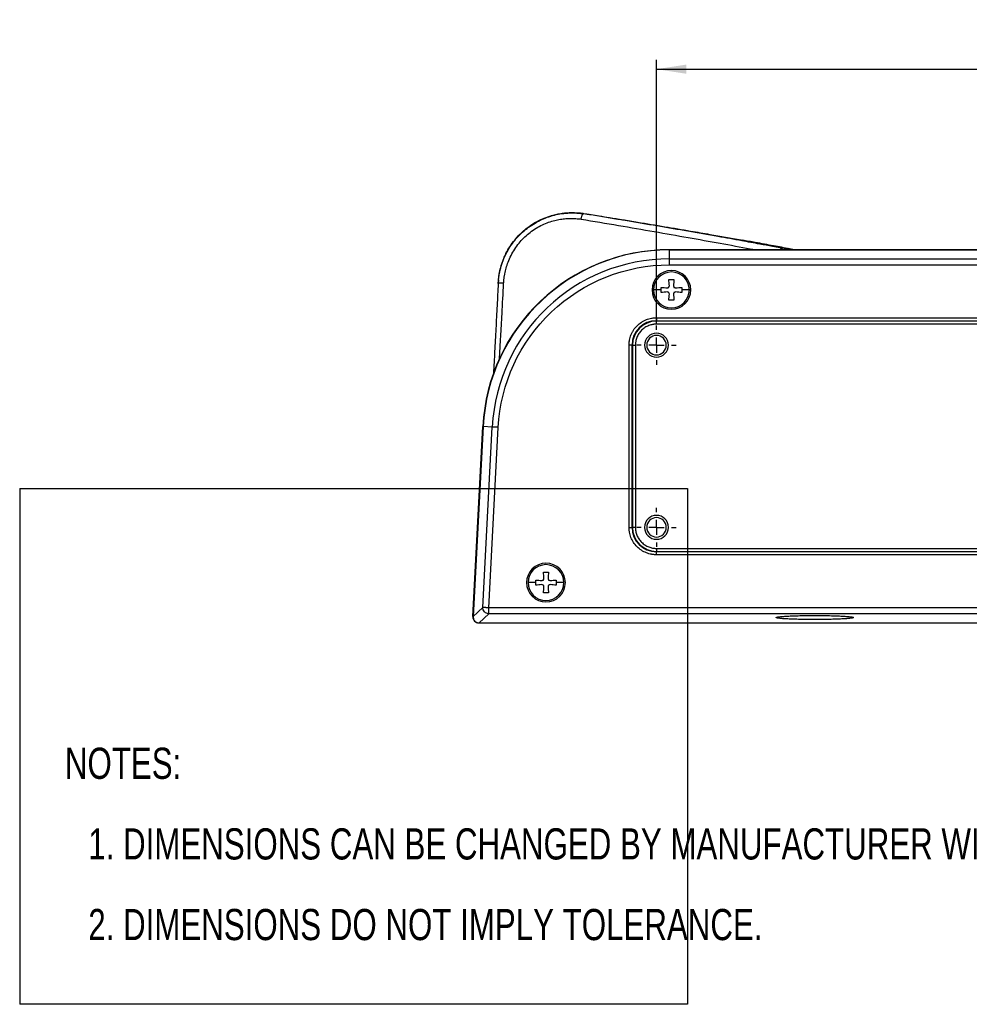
# Model space of a CAD drawing. Header units: millimetres. Extents: x 0 to 1118, y 0 to 850.
# Tile 1 of 24: x 0 to 318, y 0 to 330. Entities that reach past the tile are written whole.
import ezdxf

# ---------------------------------------------------------------- set-up
doc = ezdxf.new("R2010")
doc.units = ezdxf.units.MM
doc.linetypes.add('CENTERX2', pattern=[20.32, 12.7, -2.54, 2.54, -2.54])
doc.layers.add('CENTER', color=40, linetype='CENTERX2')
doc.layers.add('DIMENSIONS', color=140, linetype='Continuous', lineweight=25)
doc.layers.add('TEXT', color=140, linetype='Continuous', lineweight=25)
doc.styles.add('SLDTEXTSTYLE0', font='TXT', dxfattribs={"width": 0.75})
doc.dimstyles.new('SLDDIMSTYLE2', dxfattribs={"dimtxt": 10, "dimasz": 10, "dimexe": 0, "dimexo": 0.0625, "dimgap": 2.5, "dimtad": 0, "dimtih": 1, "dimtoh": 1, "dimdec": 1, "dimrnd": 1e-09, "dimzin": 4, "dimdsep": 46, "dimtxsty": 'SLDTEXTSTYLE0', "dimsah": 1, "dimcen": 0.09, "dimadec": 0, "dimazin": 1, "dimtfac": 1, "dimtdec": 1, "dimtofl": 0, "dimtmove": 0, "dimatfit": 3, "dimfxl": 0, "dimfrac": 2, "dimtolj": 1, "dimtzin": 12, "dimarcsym": 0})

# ---------------------------------------------------------------- blocks, each defined once
blk = doc.blocks.new('SW_NOTE_0_2')
at = {"layer": 'TEXT', "color": 0, "attachment_point": 1, "style": 'SLDTEXTSTYLE0'}
for s, insert, char_height in [('NOTES:', (0, 13.46), 10.439), ('1. DIMENSIONS CAN BE CHANGED BY MANUFACTURER WITHOUT NOTICE.', (7.83, -13.54), 10.4394), ('2. DIMENSIONS DO NOT IMPLY TOLERANCE.', (7.83, -40.54), 10.4394)]:
    blk.add_mtext(s, dxfattribs=dict(at, insert=insert, char_height=char_height))
blk = doc.blocks.new('_D_7')
at = {"layer": 'DIMENSIONS'}
for p, q in [((213.19, 228.52), (213.19, 316.29)), ((369.56, 314.59), (366.52, 314.59)), ((366.52, 314.59), (366.52, 298.72)), ((402.81, 314.59), (405.86, 314.59)), ((405.86, 314.59), (405.86, 298.72)), ((559.19, 229.03), (559.19, 316.29)), ((213.19, 313.12), (361.44, 313.12)), ((559.19, 313.12), (410.94, 313.12)), ((366.52, 298.72), (369.56, 298.72)), ((405.86, 298.72), (402.81, 298.72))]:
    blk.add_line(p, q, dxfattribs=at)
for points in [[(213.19, 313.12), (223.19, 311.58), (223.19, 314.66)], [(559.19, 313.12), (549.19, 314.66), (549.19, 311.58)]]:
    blk.add_solid(points, dxfattribs=at)
at = {"layer": 'DIMENSIONS', "char_height": 10, "attachment_point": 1, "style": 'SLDTEXTSTYLE0'}
for s, insert in [('346.0', (369.56, 329.51)), ('13.62', (369.56, 311.61))]:
    blk.add_mtext(s, dxfattribs=dict(at, insert=insert))
blk = doc.blocks.new('SW_CENTERMARKSYMBOL_5')
at = {"layer": 'CENTER', "color": 0}
for p, q in [((0, 5.08), (0, 6.54)), ((-5.08, 0), (-6.54, 0)), ((0, 0), (-2.54, 0)), ((0, 0), (0, 2.54)), ((0, 0), (0, -2.54)), ((0, 0), (2.54, 0)), ((5.08, 0), (6.54, 0)), ((0, -5.08), (0, -6.54))]:
    blk.add_line(p, q, dxfattribs=at)
blk = doc.blocks.new('SW_CENTERMARKSYMBOL_6')
at = {"layer": 'CENTER', "color": 0}
for p, q in [((0, 5.08), (0, 6.54)), ((-5.08, 0), (-6.54, 0)), ((0, 0), (-2.54, 0)), ((0, 0), (0, 2.54)), ((0, 0), (0, -2.54)), ((0, 0), (2.54, 0)), ((5.08, 0), (6.54, 0)), ((0, -5.08), (0, -6.54))]:
    blk.add_line(p, q, dxfattribs=at)

msp = doc.modelspace()

# ---------------------------------------------------------------- linework, layer by layer
for p, q in [((217.37, 252.63), (555.01, 252.63)), ((217.55, 249.59), (217.55, 252.65)), ((554.83, 252.65), (217.55, 252.65)), ((255.94, 253.02), (255.4, 253.14)), ((257.73, 252.65), (255.94, 253.02)), ((257.4, 253.03), (259.27, 252.65)), ((258.79, 252.75), (257.67, 252.98)), ((217.55, 247.59), (217.55, 249.59)), ((217.55, 249.59), (353.19, 249.59)), ((217.55, 247.59), (554.83, 247.59)), ((160.29, 242.6), (160.2, 241.34)), ((160.2, 241.35), (160.2, 241.34)), ((214.74, 239.21), (212.19, 239.21)), ((214.74, 239.21), (214.74, 240.07)), ((214.74, 238.34), (214.74, 239.21)), ((221.64, 240.07), (221.64, 239.21)), ((221.64, 239.21), (221.64, 238.34)), ((224.19, 239.21), (221.64, 239.21)), ((213.19, 229.89), (559.19, 229.89)), ((213.19, 229.89), (213.19, 228.89)), ((213.19, 228.89), (559.19, 228.89)), ((213.19, 228.76), (213.19, 228.89)), ((559.19, 228.76), (213.19, 228.76)), ((213.19, 227.76), (213.19, 228.76)), ((559.19, 227.76), (213.19, 227.76)), ((204, 159.71), (204, 220.71)), ((205, 220.71), (204, 220.71)), ((205, 159.71), (205, 220.71)), ((205, 220.71), (205.14, 220.71)), ((205.14, 220.71), (205.14, 159.71)), ((205.14, 220.71), (206.14, 220.71)), ((206.14, 220.71), (206.14, 159.71)), ((151.7, 129.81), (155.04, 193.48)), ((155.16, 193.45), (151.83, 129.8)), ((155.05, 132.87), (158.22, 193.29)), ((158.22, 193.29), (155.16, 193.45)), ((157.05, 132.76), (160.21, 193.18)), ((204, 159.71), (205, 159.71)), ((205.14, 159.71), (205, 159.71)), ((206.14, 159.71), (205.14, 159.71)), ((213.19, 152.66), (213.19, 151.66)), ((213.19, 152.66), (559.19, 152.66)), ((213.19, 151.66), (213.19, 151.52)), ((213.19, 151.66), (559.19, 151.66)), ((559.19, 151.52), (213.19, 151.52)), ((213.19, 150.52), (213.19, 151.52)), ((559.19, 150.52), (213.19, 150.52)), ((172.74, 141.21), (172.74, 142.07)), ((179.64, 142.07), (179.64, 141.21)), ((172.74, 141.21), (170.19, 141.21)), ((172.74, 140.34), (172.74, 141.21)), ((179.64, 141.21), (179.64, 140.34)), ((182.19, 141.21), (179.64, 141.21)), ((155.05, 132.87), (151.83, 129.8)), ((615.33, 132.76), (157.05, 132.76)), ((157.05, 131.38), (157.05, 132.76)), ((153.82, 127.7), (157.05, 130.76)), ((615.33, 130.76), (157.05, 130.76)), ((153.82, 127.7), (618.56, 127.7))]:
    msp.add_line(p, q)
at = {"color": 7, "linetype": 'Continuous'}
for p, q in [((0, 172.72), (0, 0)), ((0, 172.72), (223.52, 172.72)), ((223.52, 172.72), (223.52, 0)), ((223.52, 0), (0, 0))]:
    msp.add_line(p, q, dxfattribs=at)
at = {"flags": 128}
for points in [[(257.67, 252.98), (257.63, 253), (257.4, 253.03)], [(160.21, 193.18), (159.84, 193.2), (159.47, 193.22), (159.14, 193.24), (158.84, 193.25), (158.59, 193.27), (158.4, 193.28), (158.28, 193.28), (158.22, 193.29)]]:
    msp.add_lwpolyline(points, dxfattribs=at)
for centre, radius, start, end in [((217.55, 190.18), 62.47, 90, 177), ((217.55, 190.18), 59.41, 90, 177), ((218.19, 239.21), 6.5, 0, 180), ((218.19, 239.21), 6, 0, 180), ((218.19, 239.21), 6.5, 180, 0), ((218.19, 239.21), 6, 180, 0), ((213.19, 220.71), 8.19, 90, 180), ((213.19, 220.71), 8.05, 90, 180), ((213.19, 220.71), 4, 0, 180), ((213.19, 220.71), 3.25, 0, 180), ((213.19, 220.71), 4, 180, 0), ((213.19, 220.71), 3.25, 180, 0), ((213.19, 159.71), 4, 0, 180), ((213.19, 159.71), 3.25, 0, 180), ((213.19, 159.71), 8.19, 180, 270), ((213.19, 159.71), 8.05, 180, 270), ((213.19, 159.71), 4, 180, 0), ((213.19, 159.71), 3.25, 180, 0), ((176.19, 141.21), 6.5, 0, 180), ((176.19, 141.21), 6, 0, 180), ((176.19, 141.21), 6.5, 180, 0), ((176.19, 141.21), 6, 180, 0)]:
    msp.add_arc(centre, radius, start, end)
for centre, major_axis, ratio, start_param, end_param in [((217.53, 190.04), (43.13, -45.45), 0.9974, 2.383674, 3.899511), ((153.7, 129.71), (-2, 0), 0.998626, 6.230897, 7.853982)]:
    msp.add_ellipse(centre, major_axis=major_axis, ratio=ratio, start_param=start_param, end_param=end_param)
for points, knots in [([(160.2, 241.34), (160.21, 241.5), (160.23, 241.82), (160.27, 242.29), (160.32, 242.76), (160.37, 243.22), (160.43, 243.66), (160.5, 244.1), (160.57, 244.53), (160.65, 244.95), (160.74, 245.36), (160.83, 245.76), (160.92, 246.15), (161.22, 247.27), (161.8, 249.06), (162.87, 251.46), (164.16, 253.69), (165.69, 255.8), (167.41, 257.72), (169.33, 259.45), (171.4, 260.97), (173.62, 262.26), (175.96, 263.33), (178.39, 264.14), (180.92, 264.7), (182.91, 264.93), (184.34, 264.99), (185.17, 265), (186.04, 264.98), (186.92, 264.93), (187.83, 264.85), (188.44, 264.76), (188.75, 264.72)], [0, 0, 0, 0, 0.0115398, 0.022913, 0.0341126, 0.0451315, 0.0559631, 0.0666008, 0.0770383, 0.0872696, 0.0972887, 0.1070901, 0.1166683, 0.1260182, 0.19061, 0.2511361, 0.3144949, 0.3753289, 0.4377278, 0.4987293, 0.5605096, 0.6219539, 0.6835763, 0.7459516, 0.8071641, 0.8716968, 0.8914226, 0.9118617, 0.9329782, 0.954734, 0.9770887, 1, 1, 1, 1]), ([(160.3, 242.59), (160.32, 242.81), (160.41, 243.82), (160.73, 245.61), (161.31, 247.78), (162.02, 249.69), (162.91, 251.67), (164.1, 253.75), (165.65, 255.88), (167.3, 257.73), (169.73, 259.97), (172.51, 261.84), (175.61, 263.3), (177.83, 264.08), (179.84, 264.58), (181.54, 264.88), (182.82, 265.02), (183.73, 265.07), (184.35, 265.1), (185.04, 265.11), (186.13, 265.09), (187.17, 265.02), (188, 264.93), (188.26, 264.9), (188.34, 264.88), (188.37, 264.88)], [0, 0, 0, 0, 0.016333, 0.075154, 0.134137, 0.182108, 0.226039, 0.294638, 0.359749, 0.421367, 0.479499, 0.605992, 0.670813, 0.73663, 0.78379, 0.827442, 0.867596, 0.881408, 0.897019, 0.914431, 0.933642, 0.9804, 0.993592, 0.997644, 1, 1, 1, 1]), ([(187.97, 262.9), (187.98, 262.93), (187.99, 263.01), (188.01, 263.13), (188.04, 263.3), (188.08, 263.46), (188.13, 263.66), (188.2, 263.91), (188.29, 264.16), (188.39, 264.36), (188.46, 264.48), (188.53, 264.59), (188.61, 264.67), (188.68, 264.71), (188.73, 264.72), (188.75, 264.72)], [0, 0, 0, 0, 0.035141, 0.076714, 0.12504, 0.20713, 0.250198, 0.34481, 0.500258, 0.577239, 0.657808, 0.741255, 0.826735, 0.91331, 1, 1, 1, 1]), ([(188.37, 264.89), (188.72, 264.83), (189.69, 264.68), (191.56, 264.38), (194.26, 263.95), (197.77, 263.38), (202.08, 262.68), (208.27, 261.67), (215.92, 260.39), (223.96, 259.03), (232.51, 257.55), (239.72, 256.27), (246.05, 255.13), (250.01, 254.41), (253.16, 253.82), (255.54, 253.38), (256.86, 253.13), (257.4, 253.03)], [0, 0, 0, 0, 0.013811, 0.038805, 0.074982, 0.122341, 0.180882, 0.250603, 0.376882, 0.500115, 0.59374, 0.749583, 0.823403, 0.885355, 0.935439, 0.973653, 1, 1, 1, 1]), ([(188.75, 264.72), (188.71, 264.74), (188.63, 264.77), (188.51, 264.83), (188.42, 264.86), (188.37, 264.88)], [0, 0, 0, 0, 0.328058, 0.661389, 1, 1, 1, 1]), ([(255.4, 253.14), (255.12, 253.19), (254.01, 253.4), (251.49, 253.87), (247.24, 254.65), (241.16, 255.76), (233.15, 257.2), (226.25, 258.41), (221.23, 259.28), (218.81, 259.7), (216.37, 260.12), (213.93, 260.53), (211.46, 260.95), (208.99, 261.37), (206.5, 261.79), (204, 262.21), (201.48, 262.63), (198.96, 263.05), (196.42, 263.47), (193.87, 263.89), (191.32, 264.3), (189.6, 264.58), (188.75, 264.72)], [0, 0, 0, 0, 0.014016, 0.055734, 0.12516, 0.222292, 0.347131, 0.499682, 0.535416, 0.571151, 0.606887, 0.642623, 0.67836, 0.714097, 0.749834, 0.785571, 0.821309, 0.857047, 0.892785, 0.928524, 0.964262, 1, 1, 1, 1]), ([(162.02, 241.42), (162.02, 241.57), (162.04, 241.88), (162.08, 242.34), (162.13, 242.8), (162.18, 243.26), (162.24, 243.71), (162.32, 244.17), (162.49, 245.1), (162.83, 246.58), (163.51, 248.63), (164.79, 251.52), (166.97, 254.88), (169.81, 257.72), (172.35, 259.57), (174.42, 260.76), (176.52, 261.7), (178.25, 262.27), (179.59, 262.6), (180.53, 262.8), (181.47, 262.95), (182.42, 263.06), (183.36, 263.13), (184.3, 263.16), (185.23, 263.15), (186.15, 263.11), (187.07, 263.02), (187.67, 262.94), (187.97, 262.9)], [0, 0, 0, 0, 0.012086, 0.024176, 0.036267, 0.04836, 0.060454, 0.072548, 0.084641, 0.135035, 0.19142, 0.253784, 0.383326, 0.502183, 0.566972, 0.629598, 0.690073, 0.748406, 0.774077, 0.799632, 0.825074, 0.850404, 0.875624, 0.900735, 0.925732, 0.950613, 0.97537, 1, 1, 1, 1]), ([(187.97, 262.9), (192.17, 262.2), (200.45, 260.82), (212.39, 258.77), (223.75, 256.78), (234.43, 254.85), (241.93, 253.48), (245.73, 252.76), (246.31, 252.65)], [0, 0, 0, 0, 0.203282, 0.401595, 0.594936, 0.783304, 0.966694, 1, 1, 1, 1]), ([(257.65, 252.99), (255.91, 253.31), (252.17, 254.01), (246.94, 254.97), (243.39, 255.6), (241.96, 255.86)], [0, 0, 0, 0, 0.34338, 0.734689, 1, 1, 1, 1]), ([(254.57, 252.65), (254.62, 252.71), (254.73, 252.85), (255.01, 253.07), (255.25, 253.11), (255.4, 253.14)], [0, 0, 0, 0, 0.195729, 0.476714, 1, 1, 1, 1]), ([(160.21, 193.18), (160.98, 207.87), (167.36, 221.7), (188.7, 241.95), (202.84, 247.59), (217.55, 247.59)], [0, 0, 0, 0, 0.5, 0.5, 1, 1, 1, 1]), ([(160.2, 241.34), (160.07, 238.9), (159.81, 233.87), (159.41, 226.29), (159.02, 218.73), (158.75, 213.71), (158.62, 211.24), (158.62, 211.2)], [0, 0, 0, 0, 0.243141, 0.499994, 0.754317, 0.995797, 1, 1, 1, 1]), ([(162.02, 241.42), (161.79, 241.43), (161.55, 241.44), (161.1, 241.44), (160.89, 241.44), (160.55, 241.42), (160.41, 241.41), (160.24, 241.38), (160.2, 241.36), (160.2, 241.34)], [0, 0, 0, 0, 0.25, 0.25, 0.5, 0.5, 0.75, 0.75, 1, 1, 1, 1]), ([(160.56, 215.67), (160.68, 217.38), (160.79, 219.09), (160.88, 220.8), (160.88, 220.82), (160.88, 220.88), (160.9, 221.1), (160.95, 221.95), (161.15, 225.35), (161.52, 232), (161.84, 238), (162.02, 241.42)], [0, 0, 0, 0, 0.19902, 0.199086, 0.199575, 0.200907, 0.205898, 0.225195, 0.301045, 0.60177, 1, 1, 1, 1]), ([(204, 220.71), (204.01, 220.8), (204.01, 220.99), (204.02, 221.27), (204.04, 221.55), (204.07, 221.82), (204.11, 222.1), (204.19, 222.58), (204.35, 223.25), (204.64, 224.1), (205.02, 224.94), (205.65, 226.02), (206.65, 227.25), (207.88, 228.25), (208.96, 228.88), (209.79, 229.26), (210.65, 229.55), (211.41, 229.73), (212.07, 229.83), (212.63, 229.88), (213, 229.89), (213.19, 229.89)], [0, 0, 0, 0, 0.019453, 0.038872, 0.058274, 0.077679, 0.097104, 0.116567, 0.178312, 0.240094, 0.304413, 0.368769, 0.500007, 0.631244, 0.695564, 0.75992, 0.821665, 0.883447, 0.922314, 0.961117, 1, 1, 1, 1]), ([(213.19, 227.76), (213.1, 227.76), (212.93, 227.76), (212.67, 227.74), (212.42, 227.72), (212.16, 227.68), (211.77, 227.62), (211.24, 227.49), (210.58, 227.27), (209.94, 226.98), (209.11, 226.49), (208.17, 225.73), (207.4, 224.79), (206.92, 223.96), (206.63, 223.32), (206.4, 222.66), (206.26, 222.07), (206.19, 221.57), (206.15, 221.14), (206.14, 220.85), (206.14, 220.71)], [0, 0, 0, 0, 0.023337, 0.04663, 0.069912, 0.093213, 0.116565, 0.178305, 0.240092, 0.304406, 0.368768, 0.500006, 0.631244, 0.695558, 0.759919, 0.821659, 0.883446, 0.922311, 0.961114, 1, 1, 1, 1]), ([(213.19, 150.52), (213.1, 150.52), (212.91, 150.52), (212.63, 150.54), (212.35, 150.56), (212.07, 150.59), (211.79, 150.63), (211.32, 150.71), (210.65, 150.87), (209.79, 151.16), (208.96, 151.54), (207.88, 152.17), (206.65, 153.17), (205.65, 154.39), (205.02, 155.47), (204.64, 156.31), (204.35, 157.16), (204.17, 157.93), (204.07, 158.59), (204.01, 159.15), (204.01, 159.52), (204, 159.71)], [0, 0, 0, 0, 0.019453, 0.038872, 0.058274, 0.077679, 0.097104, 0.116567, 0.178312, 0.240094, 0.304413, 0.368769, 0.500007, 0.631244, 0.695564, 0.75992, 0.821665, 0.883447, 0.922314, 0.961117, 1, 1, 1, 1]), ([(206.14, 159.71), (206.14, 159.62), (206.14, 159.45), (206.16, 159.19), (206.18, 158.93), (206.21, 158.68), (206.28, 158.28), (206.4, 157.76), (206.63, 157.1), (206.92, 156.46), (207.4, 155.63), (208.17, 154.69), (209.11, 153.92), (209.94, 153.44), (210.58, 153.14), (211.24, 152.92), (211.82, 152.78), (212.33, 152.7), (212.76, 152.66), (213.05, 152.66), (213.19, 152.66)], [0, 0, 0, 0, 0.023337, 0.04663, 0.069912, 0.093213, 0.116565, 0.178305, 0.240092, 0.304406, 0.368768, 0.500006, 0.631244, 0.695558, 0.759919, 0.821659, 0.883446, 0.922311, 0.961114, 1, 1, 1, 1]), ([(157.05, 130.76), (156.78, 130.76), (156.51, 130.82), (156.01, 131.03), (155.79, 131.19), (155.42, 131.58), (155.27, 131.82), (155.08, 132.32), (155.04, 132.6), (155.05, 132.87)], [0, 0, 0, 0, 0.25, 0.25, 0.5, 0.5, 0.75, 0.75, 1, 1, 1, 1]), ([(157.05, 132.76), (157, 132.76), (156.91, 132.77), (156.77, 132.78), (156.63, 132.78), (156.49, 132.79), (156.35, 132.8), (156.21, 132.81), (156.07, 132.81), (155.93, 132.82), (155.8, 132.83), (155.62, 132.84), (155.41, 132.85), (155.25, 132.85), (155.14, 132.86), (155.08, 132.86), (155.06, 132.87), (155.05, 132.87)], [0, 0, 0, 0, 0.0463731, 0.0925842, 0.1390732, 0.1862447, 0.2344589, 0.2840264, 0.3352057, 0.3882035, 0.4431762, 0.5002336, 0.6204927, 0.759332, 0.8215198, 0.9017388, 1, 1, 1, 1]), ([(151.83, 129.8), (151.83, 129.76), (151.82, 129.67), (151.83, 129.53), (151.85, 129.4), (151.87, 129.27), (151.9, 129.16), (151.93, 129.04), (152, 128.86), (152.13, 128.61), (152.36, 128.32), (152.65, 128.07), (152.92, 127.91), (153.15, 127.81), (153.36, 127.75), (153.58, 127.71), (153.74, 127.71), (153.82, 127.7)], [0, 0, 0, 0, 0.0436139, 0.0857017, 0.126264, 0.165301, 0.2028135, 0.2388019, 0.2732671, 0.381755, 0.5000478, 0.6183307, 0.7268285, 0.7881201, 0.8540776, 0.9247036, 1, 1, 1, 1]), ([(253.27, 129.5), (253.27, 129.51), (253.27, 129.52), (253.28, 129.54), (253.3, 129.56), (253.34, 129.58), (253.38, 129.6), (253.43, 129.62), (253.49, 129.64), (253.57, 129.65), (253.65, 129.67), (253.75, 129.69), (253.85, 129.71), (253.97, 129.73), (254.09, 129.75), (254.34, 129.78), (254.75, 129.83), (255.4, 129.88), (256.15, 129.94), (257.29, 130), (258.94, 130.07), (261.19, 130.14), (263.64, 130.18), (266.19, 130.19), (268.74, 130.18), (271.18, 130.14), (273.44, 130.07), (275.09, 130), (276.23, 129.94), (276.98, 129.88), (277.63, 129.83), (278.09, 129.77), (278.42, 129.73), (278.64, 129.69), (278.82, 129.65), (278.95, 129.62), (279.05, 129.58), (279.1, 129.54), (279.11, 129.51), (279.11, 129.5)], [0, 0, 0, 0, 0.00913, 0.018217, 0.027268, 0.036291, 0.045292, 0.054279, 0.06326, 0.072242, 0.081232, 0.09024, 0.099271, 0.108333, 0.117433, 0.12658, 0.157812, 0.188914, 0.220025, 0.251245, 0.313498, 0.375714, 0.437874, 0.500006, 0.562138, 0.624299, 0.686514, 0.748767, 0.779975, 0.811099, 0.842188, 0.873433, 0.891675, 0.909765, 0.92776, 0.945721, 0.963708, 0.981781, 1, 1, 1, 1]), ([(279.11, 129.5), (279.1, 129.49), (279.1, 129.48), (279.08, 129.46), (279.05, 129.44), (279.01, 129.42), (278.96, 129.41), (278.9, 129.39), (278.83, 129.37), (278.75, 129.35), (278.66, 129.33), (278.56, 129.31), (278.45, 129.3), (278.33, 129.28), (278.2, 129.26), (277.94, 129.23), (277.52, 129.18), (276.86, 129.13), (276.11, 129.07), (274.97, 129.01), (273.33, 128.94), (271.11, 128.88), (268.69, 128.84), (266.19, 128.83), (263.69, 128.84), (261.27, 128.88), (259.05, 128.94), (257.41, 129.01), (256.27, 129.07), (255.52, 129.13), (254.86, 129.18), (254.38, 129.23), (254.05, 129.28), (253.82, 129.31), (253.63, 129.35), (253.48, 129.39), (253.37, 129.42), (253.29, 129.46), (253.28, 129.49), (253.27, 129.5)], [0, 0, 0, 0, 0.009104, 0.018167, 0.027197, 0.036201, 0.045185, 0.054157, 0.063125, 0.072095, 0.081075, 0.090073, 0.099094, 0.108147, 0.117239, 0.126376, 0.157655, 0.188797, 0.219936, 0.251175, 0.313445, 0.375686, 0.437865, 0.500006, 0.562147, 0.624326, 0.686567, 0.748837, 0.780063, 0.811215, 0.842344, 0.873636, 0.89186, 0.909931, 0.927905, 0.945841, 0.963797, 0.981831, 1, 1, 1, 1])]:
    msp.add_open_spline(points, degree=3, knots=knots)
for points in [[(217.33, 242.66), (217.9, 242.66), (218.48, 242.66), (219.05, 242.66)], [(217.51, 240.59), (217.45, 241.3), (217.39, 241.99), (217.33, 242.66)], [(219.05, 242.66), (218.99, 241.99), (218.93, 241.3), (218.87, 240.59)], [(214.74, 240.07), (215.41, 240.01), (216.1, 239.95), (216.81, 239.89)], [(216.81, 238.53), (216.1, 238.46), (215.41, 238.4), (214.74, 238.34)], [(216.81, 239.89), (216.9, 239.92), (217.07, 239.98), (217.24, 240.04), (217.33, 240.07)], [(217.33, 238.34), (217.24, 238.37), (217.07, 238.43), (216.9, 238.5), (216.81, 238.53)], [(217.33, 240.07), (217.36, 240.16), (217.42, 240.33), (217.48, 240.5), (217.51, 240.59)], [(217.51, 237.83), (217.48, 237.91), (217.42, 238.09), (217.36, 238.26), (217.33, 238.34)], [(217.33, 235.76), (217.39, 236.43), (217.45, 237.12), (217.51, 237.83)], [(218.87, 240.59), (218.9, 240.5), (218.96, 240.33), (219.02, 240.16), (219.05, 240.07)], [(219.05, 238.34), (219.02, 238.26), (218.96, 238.09), (218.9, 237.91), (218.87, 237.83)], [(218.87, 237.83), (218.93, 237.12), (218.99, 236.43), (219.05, 235.76)], [(219.05, 240.07), (219.14, 240.04), (219.31, 239.98), (219.48, 239.92), (219.57, 239.89)], [(219.57, 238.53), (219.48, 238.5), (219.31, 238.43), (219.14, 238.37), (219.05, 238.34)], [(219.57, 239.89), (220.28, 239.95), (220.97, 240.01), (221.64, 240.07)], [(221.64, 238.34), (220.97, 238.4), (220.28, 238.46), (219.57, 238.53)], [(219.05, 235.76), (218.48, 235.76), (217.9, 235.76), (217.33, 235.76)], [(172.74, 142.07), (173.41, 142.01), (174.1, 141.95), (174.81, 141.89)], [(174.81, 141.89), (174.9, 141.92), (175.07, 141.98), (175.24, 142.04), (175.33, 142.07)], [(175.33, 144.66), (175.9, 144.66), (176.48, 144.66), (177.05, 144.66)], [(175.51, 142.59), (175.45, 143.3), (175.39, 143.99), (175.33, 144.66)], [(175.33, 142.07), (175.36, 142.16), (175.42, 142.33), (175.48, 142.5), (175.51, 142.59)], [(177.05, 144.66), (176.99, 143.99), (176.93, 143.3), (176.87, 142.59)], [(176.87, 142.59), (176.9, 142.5), (176.96, 142.33), (177.02, 142.16), (177.05, 142.07)], [(177.05, 142.07), (177.14, 142.04), (177.31, 141.98), (177.48, 141.92), (177.57, 141.89)], [(177.57, 141.89), (178.28, 141.95), (178.97, 142.01), (179.64, 142.07)], [(174.81, 140.53), (174.1, 140.46), (173.41, 140.4), (172.74, 140.34)], [(175.33, 140.34), (175.24, 140.37), (175.07, 140.43), (174.9, 140.5), (174.81, 140.53)], [(175.51, 139.83), (175.48, 139.91), (175.42, 140.09), (175.36, 140.26), (175.33, 140.34)], [(175.33, 137.76), (175.39, 138.43), (175.45, 139.12), (175.51, 139.83)], [(177.05, 140.34), (177.02, 140.26), (176.96, 140.09), (176.9, 139.91), (176.87, 139.83)], [(176.87, 139.83), (176.93, 139.12), (176.99, 138.43), (177.05, 137.76)], [(177.57, 140.53), (177.48, 140.5), (177.31, 140.43), (177.14, 140.37), (177.05, 140.34)], [(179.64, 140.34), (178.97, 140.4), (178.28, 140.46), (177.57, 140.53)], [(177.05, 137.76), (176.48, 137.76), (175.9, 137.76), (175.33, 137.76)], [(157.05, 130.76), (157.05, 130.79), (157.05, 131.01), (157.05, 131.38)]]:
    msp.add_open_spline(points, degree=3)

# ---------------------------------------------------------------- block references
at = {"layer": 'CENTER'}
for name, p in [('SW_CENTERMARKSYMBOL_6', (213.19, 220.71)), ('SW_CENTERMARKSYMBOL_5', (213.19, 159.71))]:
    msp.add_blockref(name, p, dxfattribs=at)
at = {"layer": 'TEXT'}
msp.add_blockref('SW_NOTE_0_2', (15.13, 72.47), dxfattribs=at)

# ---------------------------------------------------------------- dimensions: what is measured, and where the dimension line sits
at = {"layer": 'DIMENSIONS'}
dim = msp.add_linear_dim(base=(559.19, 313.12), p1=(213.19, 227.25), p2=(559.19, 227.76), dimstyle='SLDDIMSTYLE2', dxfattribs=at)
dim.commit()
dim.dimension.update_dxf_attribs({"geometry": '_D_7', "text_midpoint": (386.19, 313.12), "dimtype": 160})

doc.saveas('drawing.dxf')
